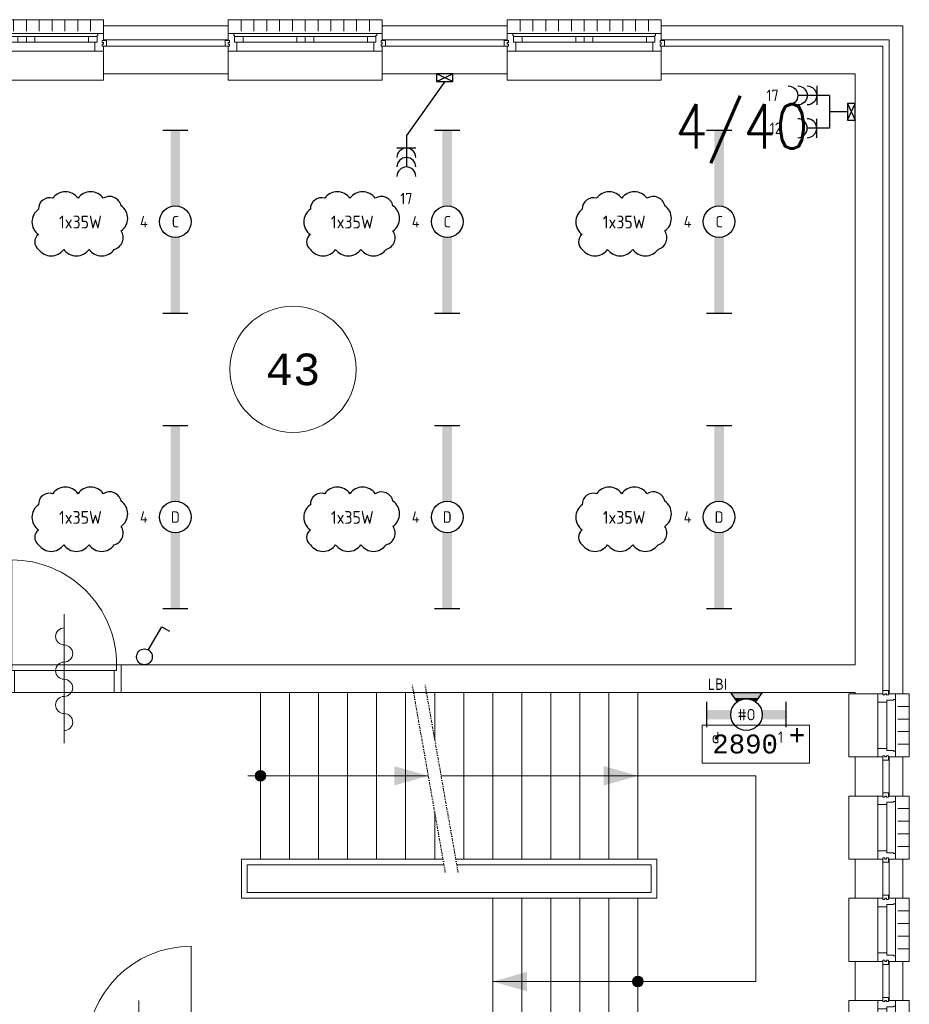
# Model space of a CAD drawing. Extents: x 1776 to 84138, y 13023 to 41651.
# Tile 21 of 21: x 75701 to 82748, y 26304 to 34104. Entities that reach past the tile are written whole.
import ezdxf
from ezdxf.enums import TextEntityAlignment as Align
from ezdxf.xclip import XClip

# ---------------------------------------------------------------- set-up
doc = ezdxf.new("R2010")
doc.units = 0
doc.header["$LTSCALE"] = 50
doc.header["$XCLIPFRAME"] = 0
doc.linetypes.add('Xref-1e26$0$DASHDOT', pattern=[1, 0.5, -0.25, 0, -0.25])
doc.layers.get('0').update_dxf_attribs({"linetype": 'CONTINUOUS'})
for name, color, linetype in [('EL6222--', 3, 'CONTINUOUS'), ('EL6311--', 3, 'CONTINUOUS'), ('Revisiewolk', 1, 'CONTINUOUS'), ('Xref', 8, 'CONTINUOUS'), ('Xref-1e26$0$AL$1A---_ALGEMEEN', 8, 'CONTINUOUS'), ('Xref-1e26$0$AM$1A---_ARCERING', 8, 'CONTINUOUS'), ('Xref-1e26$0$AT$1A---_TEKST035', 8, 'CONTINUOUS'), ('Xref-1e26$0$AT$1A---_TEKST050', 8, 'CONTINUOUS'), ('Xref-1e26$0$AT$1A---_TEKST070', 8, 'CONTINUOUS'), ('Xref-1e26$0$EL6131--_WG', 3, 'CONTINUOUS')]:
    doc.layers.add(name, color=color, linetype=linetype)
doc.styles.add('buro-018', font='Isocp.shx', dxfattribs={"height": 90})
doc.styles.add('Xref-1e26$0$MONOTXT', font='MONOTXT')
doc.styles.add('Xref-1e26$0$ROMANS', font='ROMANS')

# ---------------------------------------------------------------- blocks, each defined once
blk = doc.blocks.new('111304B')
at = {"color": 0, "linetype": 'Continuous'}
for p, q in [((0, 1), (0, 6)), ((-1.5, 3), (1.5, 3))]:
    blk.add_line(p, q, dxfattribs=at)
for centre in [(0, 7.5), (0, 6), (0, 4.5)]:
    blk.add_arc(centre, 1.5, 180, 0, dxfattribs=at)
at = {"color": 0, "linetype": 'Continuous', "style": 'buro-018'}
for tag, p in [('E_GKAST', (0, 13)), ('E_GROEP', (0, 10)), ('E_SGROEP', (4.5, 10))]:
    blk.add_attdef(tag, text='', height=1.8, dxfattribs=at).set_placement(p, align=Align.MIDDLE)
at = {"color": 0, "linetype": 'Continuous', "style": 'buro-018', "flags": 1}
for tag, p in [('E_VERMCODE', (13, 10)), ('E_MATCODE', (0, 0))]:
    blk.add_attdef(tag, text='', height=1.8, dxfattribs=at).set_placement(p, align=Align.MIDDLE)
blk = doc.blocks.new('*O83')
at = {"layer": 'Xref-1e26$0$AL$1A---_ALGEMEEN', "color": 0, "linetype": 'Continuous', "lineweight": 0}
for p, q in [((-508.33, 240), (-508.33, 150)), ((-406.66, 240), (-406.66, 150)), ((-305, 240), (-305, 150)), ((-203.33, 240), (-203.33, 150)), ((-101.66, 240), (-101.66, 150)), ((0, 240), (0, 150)), ((101.66, 240), (101.66, 150)), ((203.33, 240), (203.33, 150)), ((305, 240), (305, 150)), ((406.66, 240), (406.66, 150)), ((508.33, 240), (508.33, 150)), ((-565.5, 130), (565.5, 130)), ((-493, 106), (-67, 106)), ((67, 106), (493, 106)), ((-493, 63), (-67, 63)), ((67, 63), (493, 63)), ((-543, -9), (543, -9))]:
    blk.add_line(p, q, dxfattribs=at)
for points in [[(-610, 190), (-610, 240), (610, 240), (610, 190)], [(-610, -190), (-610, -240), (610, -240), (610, -190)]]:
    blk.add_lwpolyline(points, dxfattribs=at)
for points in [[(-610, -9), (-545.15, -9), (-543, -6.86), (-543, 63), (-560, 63), (-560, 114), (-565.5, 114), (-565.5, 127.78), (-567.72, 130), (-610, 130), (-610, 76), (-601, 76), (-601, 60), (-610, 60), (-610, 46), (-601, 46), (-601, 30), (-610, 30)], [(-560, 106), (-493, 106), (-493, 63), (-560, 63)], [(-67, 106), (0, 106), (0, 63), (-67, 63)], [(67, 106), (0, 106), (0, 63), (67, 63)], [(560, 106), (493, 106), (493, 63), (560, 63)], [(610, -9), (545.15, -9), (543, -6.86), (543, 63), (560, 63), (560, 114), (565.5, 114), (565.5, 127.78), (567.72, 130), (610, 130), (610, 76), (601, 76), (601, 60), (610, 60), (610, 46), (601, 46), (601, 30), (610, 30)], [(-635, 30), (-601, 30), (-601, 46), (-610, 46), (-610, 60), (-601, 60), (-601, 76), (-635, 76)], [(635, 30), (601, 30), (601, 46), (610, 46), (610, 60), (601, 60), (601, 76), (635, 76)]]:
    blk.add_lwpolyline(points, close=True, dxfattribs=at)
blk = doc.blocks.new('*O84')
at = {"layer": 'Xref-1e26$0$AL$1A---_ALGEMEEN', "color": 0, "linetype": 'Continuous', "lineweight": 0}
for p, q in [((-508.33, 240), (-508.33, 150)), ((-406.66, 240), (-406.66, 150)), ((-305, 240), (-305, 150)), ((-203.33, 240), (-203.33, 150)), ((-101.66, 240), (-101.66, 150)), ((0, 240), (0, 150)), ((101.66, 240), (101.66, 150)), ((203.33, 240), (203.33, 150)), ((305, 240), (305, 150)), ((406.66, 240), (406.66, 150)), ((508.33, 240), (508.33, 150)), ((-565.5, 130), (565.5, 130)), ((-493, 106), (-67, 106)), ((67, 106), (493, 106)), ((-493, 63), (-67, 63)), ((67, 63), (493, 63)), ((-543, -9), (543, -9))]:
    blk.add_line(p, q, dxfattribs=at)
for points in [[(-610, 190), (-610, 240), (610, 240), (610, 190)], [(-610, -190), (-610, -240), (610, -240), (610, -190)]]:
    blk.add_lwpolyline(points, dxfattribs=at)
for points in [[(-610, -9), (-545.15, -9), (-543, -6.86), (-543, 63), (-560, 63), (-560, 114), (-565.5, 114), (-565.5, 127.78), (-567.72, 130), (-610, 130), (-610, 76), (-601, 76), (-601, 60), (-610, 60), (-610, 46), (-601, 46), (-601, 30), (-610, 30)], [(-560, 106), (-493, 106), (-493, 63), (-560, 63)], [(-67, 106), (0, 106), (0, 63), (-67, 63)], [(67, 106), (0, 106), (0, 63), (67, 63)], [(560, 106), (493, 106), (493, 63), (560, 63)], [(610, -9), (545.15, -9), (543, -6.86), (543, 63), (560, 63), (560, 114), (565.5, 114), (565.5, 127.78), (567.72, 130), (610, 130), (610, 76), (601, 76), (601, 60), (610, 60), (610, 46), (601, 46), (601, 30), (610, 30)], [(-635, 30), (-601, 30), (-601, 46), (-610, 46), (-610, 60), (-601, 60), (-601, 76), (-635, 76)], [(635, 30), (601, 30), (601, 46), (610, 46), (610, 60), (601, 60), (601, 76), (635, 76)]]:
    blk.add_lwpolyline(points, close=True, dxfattribs=at)
blk = doc.blocks.new('*O85')
at = {"layer": 'Xref-1e26$0$AL$1A---_ALGEMEEN', "color": 0, "linetype": 'Continuous', "lineweight": 0}
for p, q in [((-508.33, 240), (-508.33, 150)), ((-406.66, 240), (-406.66, 150)), ((-305, 240), (-305, 150)), ((-203.33, 240), (-203.33, 150)), ((-101.66, 240), (-101.66, 150)), ((0, 240), (0, 150)), ((101.66, 240), (101.66, 150)), ((203.33, 240), (203.33, 150)), ((305, 240), (305, 150)), ((406.66, 240), (406.66, 150)), ((508.33, 240), (508.33, 150)), ((-565.5, 130), (565.5, 130)), ((-493, 106), (-67, 106)), ((67, 106), (493, 106)), ((-493, 63), (-67, 63)), ((67, 63), (493, 63)), ((-543, -9), (543, -9))]:
    blk.add_line(p, q, dxfattribs=at)
for points in [[(-610, 190), (-610, 240), (610, 240), (610, 190)], [(-610, -190), (-610, -240), (610, -240), (610, -190)]]:
    blk.add_lwpolyline(points, dxfattribs=at)
for points in [[(-610, -9), (-545.15, -9), (-543, -6.86), (-543, 63), (-560, 63), (-560, 114), (-565.5, 114), (-565.5, 127.78), (-567.72, 130), (-610, 130), (-610, 76), (-601, 76), (-601, 60), (-610, 60), (-610, 46), (-601, 46), (-601, 30), (-610, 30)], [(-560, 106), (-493, 106), (-493, 63), (-560, 63)], [(-67, 106), (0, 106), (0, 63), (-67, 63)], [(67, 106), (0, 106), (0, 63), (67, 63)], [(560, 106), (493, 106), (493, 63), (560, 63)], [(610, -9), (545.15, -9), (543, -6.86), (543, 63), (560, 63), (560, 114), (565.5, 114), (565.5, 127.78), (567.72, 130), (610, 130), (610, 76), (601, 76), (601, 60), (610, 60), (610, 46), (601, 46), (601, 30), (610, 30)], [(-635, 30), (-601, 30), (-601, 46), (-610, 46), (-610, 60), (-601, 60), (-601, 76), (-635, 76)], [(635, 30), (601, 30), (601, 46), (610, 46), (610, 60), (601, 60), (601, 76), (635, 76)]]:
    blk.add_lwpolyline(points, close=True, dxfattribs=at)
blk = doc.blocks.new('*O96')
at = {"layer": 'Xref-1e26$0$AL$1A---_ALGEMEEN', "color": 0, "linetype": 'Continuous', "lineweight": 0}
for p, q in [((-9, -183), (-9, 183)), ((63, -183), (63, 183)), ((130, -205.5), (130, 205.5)), ((240, 150), (150, 150)), ((240, 50), (150, 50)), ((240, -50), (150, -50)), ((240, -150), (150, -150))]:
    blk.add_line(p, q, dxfattribs=at)
for points in [[(-190, -250), (-240, -250), (-240, 250), (-190, 250)], [(190, -250), (240, -250), (240, 250), (190, 250)]]:
    blk.add_lwpolyline(points, dxfattribs=at)
for points in [[(-9, 250), (-9, 185.15), (-6.86, 183), (63, 183), (63, 200), (114, 200), (114, 205.5), (127.78, 205.5), (130, 207.72), (130, 250), (76, 250), (76, 241), (60, 241), (60, 250), (46, 250), (46, 241), (30, 241), (30, 250)], [(30, 275), (30, 241), (46, 241), (46, 250), (60, 250), (60, 241), (76, 241), (76, 275)], [(-9, -250), (-9, -185.15), (-6.86, -183), (63, -183), (63, -200), (114, -200), (114, -205.5), (127.78, -205.5), (130, -207.72), (130, -250), (76, -250), (76, -241), (60, -241), (60, -250), (46, -250), (46, -241), (30, -241), (30, -250)], [(30, -275), (30, -241), (46, -241), (46, -250), (60, -250), (60, -241), (76, -241), (76, -275)]]:
    blk.add_lwpolyline(points, close=True, dxfattribs=at)
blk = doc.blocks.new('*O97')
at = {"layer": 'Xref-1e26$0$AL$1A---_ALGEMEEN', "color": 0, "linetype": 'Continuous', "lineweight": 0}
for p, q in [((-9, -183), (-9, 183)), ((63, -183), (63, 183)), ((130, -205.5), (130, 205.5)), ((240, 150), (150, 150)), ((240, 50), (150, 50)), ((240, -50), (150, -50)), ((240, -150), (150, -150))]:
    blk.add_line(p, q, dxfattribs=at)
for points in [[(-190, -250), (-240, -250), (-240, 250), (-190, 250)], [(190, -250), (240, -250), (240, 250), (190, 250)]]:
    blk.add_lwpolyline(points, dxfattribs=at)
for points in [[(-9, 250), (-9, 185.15), (-6.86, 183), (63, 183), (63, 200), (114, 200), (114, 205.5), (127.78, 205.5), (130, 207.72), (130, 250), (76, 250), (76, 241), (60, 241), (60, 250), (46, 250), (46, 241), (30, 241), (30, 250)], [(30, 275), (30, 241), (46, 241), (46, 250), (60, 250), (60, 241), (76, 241), (76, 275)], [(-9, -250), (-9, -185.15), (-6.86, -183), (63, -183), (63, -200), (114, -200), (114, -205.5), (127.78, -205.5), (130, -207.72), (130, -250), (76, -250), (76, -241), (60, -241), (60, -250), (46, -250), (46, -241), (30, -241), (30, -250)], [(30, -275), (30, -241), (46, -241), (46, -250), (60, -250), (60, -241), (76, -241), (76, -275)]]:
    blk.add_lwpolyline(points, close=True, dxfattribs=at)
blk = doc.blocks.new('Xref-1e26$0$ED0831')
at = {"layer": 'Xref-1e26$0$AL$1A---_ALGEMEEN', "color": 0, "linetype": 'Continuous', "lineweight": 0}
for p, q in [((450, -400), (450, 620)), ((0, 0), (0, 220)), ((0, 220), (55, 220)), ((55, 220), (845, 220)), ((55, 220), (55, 45)), ((900, 220), (845, 220)), ((845, 220), (845, 45)), ((900, 0), (900, 220)), ((35, 0), (0, 0)), ((55, 45), (35, 45)), ((35, 45), (35, 0)), ((35, 0), (35, -830)), ((865, 0), (35, 0)), ((55, 45), (845, 45)), ((845, 45), (865, 45)), ((865, 45), (865, 0)), ((865, 0), (900, 0))]:
    blk.add_line(p, q, dxfattribs=at)
blk.add_arc((35, 0), 830, 270, 360, dxfattribs=at)
blk = doc.blocks.new('*O144')
at = {"layer": 'Xref-1e26$0$AL$1A---_ALGEMEEN', "color": 0, "linetype": 'Continuous', "lineweight": 0}
for p, q in [((-9, -183), (-9, 183)), ((63, -183), (63, 183)), ((130, -205.5), (130, 205.5)), ((240, 150), (150, 150)), ((240, 50), (150, 50)), ((240, -50), (150, -50)), ((240, -150), (150, -150))]:
    blk.add_line(p, q, dxfattribs=at)
for points in [[(-190, -250), (-240, -250), (-240, 250), (-190, 250)], [(190, -250), (240, -250), (240, 250), (190, 250)]]:
    blk.add_lwpolyline(points, dxfattribs=at)
for points in [[(-9, 250), (-9, 185.15), (-6.86, 183), (63, 183), (63, 200), (114, 200), (114, 205.5), (127.78, 205.5), (130, 207.72), (130, 250), (76, 250), (76, 241), (60, 241), (60, 250), (46, 250), (46, 241), (30, 241), (30, 250)], [(30, 275), (30, 241), (46, 241), (46, 250), (60, 250), (60, 241), (76, 241), (76, 275)], [(-9, -250), (-9, -185.15), (-6.86, -183), (63, -183), (63, -200), (114, -200), (114, -205.5), (127.78, -205.5), (130, -207.72), (130, -250), (76, -250), (76, -241), (60, -241), (60, -250), (46, -250), (46, -241), (30, -241), (30, -250)], [(30, -275), (30, -241), (46, -241), (46, -250), (60, -250), (60, -241), (76, -241), (76, -275)]]:
    blk.add_lwpolyline(points, close=True, dxfattribs=at)
blk = doc.blocks.new('*O145')
at = {"layer": 'Xref-1e26$0$AL$1A---_ALGEMEEN', "color": 0, "linetype": 'Continuous', "lineweight": 0}
for p, q in [((-9, -183), (-9, 183)), ((63, -183), (63, 183)), ((130, -205.5), (130, 205.5)), ((240, 150), (150, 150)), ((240, 50), (150, 50)), ((240, -50), (150, -50)), ((240, -150), (150, -150))]:
    blk.add_line(p, q, dxfattribs=at)
for points in [[(-190, -250), (-240, -250), (-240, 250), (-190, 250)], [(190, -250), (240, -250), (240, 250), (190, 250)]]:
    blk.add_lwpolyline(points, dxfattribs=at)
for points in [[(-9, 250), (-9, 185.15), (-6.86, 183), (63, 183), (63, 200), (114, 200), (114, 205.5), (127.78, 205.5), (130, 207.72), (130, 250), (76, 250), (76, 241), (60, 241), (60, 250), (46, 250), (46, 241), (30, 241), (30, 250)], [(30, 275), (30, 241), (46, 241), (46, 250), (60, 250), (60, 241), (76, 241), (76, 275)], [(-9, -250), (-9, -185.15), (-6.86, -183), (63, -183), (63, -200), (114, -200), (114, -205.5), (127.78, -205.5), (130, -207.72), (130, -250), (76, -250), (76, -241), (60, -241), (60, -250), (46, -250), (46, -241), (30, -241), (30, -250)], [(30, -275), (30, -241), (46, -241), (46, -250), (60, -250), (60, -241), (76, -241), (76, -275)]]:
    blk.add_lwpolyline(points, close=True, dxfattribs=at)
blk = doc.blocks.new('*O146')
at = {"layer": 'Xref-1e26$0$AM$1A---_ARCERING', "linetype": 'Continuous', "lineweight": 0}
for points in [[(-1845.1, 785, 1), (-1929.9, 785, 1)], [(1144.9, -845, 1), (1060.1, -845, 1)]]:
    blk.add_hatch(color=256, dxfattribs=at).paths.add_polyline_path(points)
at = {"layer": 'Xref-1e26$0$AL$1A---_ALGEMEEN', "color": 0, "linetype": 'Xref-1e26$0$DASHDOT', "lineweight": 0}
for p, q in [((-423.37, 20), (-685.24, 1505)), ((-321.83, 20), (-583.69, 1505))]:
    blk.add_line(p, q, dxfattribs=at)
at = {"layer": 'Xref-1e26$0$AL$1A---_ALGEMEEN', "color": 0, "linetype": 'Continuous', "lineweight": 0}
for p, q in [((-1887.5, 125), (-1887.5, 1445)), ((-1657.5, 125), (-1657.5, 1445)), ((-1427.5, 125), (-1427.5, 1445)), ((-1197.5, 125), (-1197.5, 1445)), ((-967.5, 125), (-967.5, 1445)), ((-737.5, 125), (-737.5, 1445)), ((-507.5, 1072.91), (-507.5, 1445)), ((-277.5, 125), (-277.5, 1445)), ((-47.5, 125), (-47.5, 1445)), ((182.5, 125), (182.5, 1445)), ((412.5, 125), (412.5, 1445)), ((642.5, 125), (642.5, 1445)), ((872.5, 125), (872.5, 1445)), ((1102.5, 125), (1102.5, 1445)), ((-1987.5, 785), (-558.27, 785)), ((-456.73, 785), (2037.5, 785)), ((2037.5, 785), (2037.5, -845)), ((-507.5, 125), (-507.5, 497.09)), ((-47.5, -185), (-47.5, -1505)), ((182.5, -185), (182.5, -1505)), ((412.5, -185), (412.5, -1505)), ((642.5, -185), (642.5, -1505)), ((872.5, -185), (872.5, -1505)), ((1102.5, -185), (1102.5, -1505)), ((-47.5, -845), (2037.5, -845))]:
    blk.add_line(p, q, dxfattribs=at)
for points in [[(-441.89, 125), (-2037.5, 125), (-2037.5, -185), (1252.5, -185), (1252.5, 125), (-340.35, 125)], [(-433.95, 80), (-1992.5, 80), (-1992.5, -140), (1207.5, -140), (1207.5, 80), (-332.41, 80)]]:
    blk.add_lwpolyline(points, dxfattribs=at)
for centre in [(-1887.5, 785), (1102.5, -845)]:
    blk.add_circle(centre, 42.4, dxfattribs=at)
for points in [[(-828.27, 861.95), (-558.27, 785), (-828.27, 708.05)], [(832.5, 861.95), (1102.5, 785), (832.5, 708.05)], [(222.5, -921.95), (-47.5, -845), (222.5, -768.05)]]:
    blk.add_solid(points, dxfattribs=at)
blk = doc.blocks.new('*O167')
at = {"layer": 'Xref-1e26$0$AL$1A---_ALGEMEEN', "color": 0, "linetype": 'Continuous', "lineweight": 0}
blk.add_lwpolyline([(0, -407, 1), (0, -271.4, -1), (0, -135.7, 1), (0, 0, -1), (0, 135.7, 1), (0, 271.4, -1), (0, 407)], format="xyb", dxfattribs=at)
blk = doc.blocks.new('Xref-1e26$0$BRW00')
at = {"layer": 'Xref-1e26$0$AL$1A---_ALGEMEEN', "color": 0, "linetype": 'Continuous', "lineweight": 0}
blk.add_blockref('*O167', (0, 0), dxfattribs=at)
blk = doc.blocks.new('*O182')
at = {"layer": 'Xref-1e26$0$AL$1A---_ALGEMEEN', "color": 0, "linetype": 'Continuous', "lineweight": 0}
blk.add_line((-0.01, 450), (-0.01, -450), dxfattribs=at)
blk.add_blockref('Xref-1e26$0$BRW00', (-0.01, -5), dxfattribs=at)
blk = doc.blocks.new('Xref-1e26$0$E00112')
at = {"color": 0, "linetype": 'Continuous'}
for p, q in [((0, 1), (-1, 1)), ((-1, 1), (-1, 0)), ((-1, 0), (0, 1)), ((-1, 1), (0, 0)), ((0, 0), (0, 1)), ((-1, 0), (0, 0))]:
    blk.add_line(p, q, dxfattribs=at)
blk = doc.blocks.new('Xref-1e26')
at = {"layer": 'Xref-1e26$0$AL$1A---_ALGEMEEN', "linetype": 'Continuous', "lineweight": 0}
for points in [[(152402.42, 63111.73), (153392.42, 63111.73), (153392.42, 63221.73), (152402.42, 63221.73)], [(154612.42, 63111.73), (155602.42, 63111.73), (155602.42, 63221.73), (154612.42, 63221.73)], [(156822.42, 63221.73), (158737.42, 63221.73), (158737.42, 57931.73), (158627.42, 57931.73), (158627.42, 63111.73), (156822.42, 63111.73)], [(153392.42, 62841.73), (152402.42, 62841.73), (152402.42, 63061.73), (153392.42, 63061.73)], [(156822.42, 63061.73), (158577.42, 63061.73), (158577.42, 57931.73), (158357.42, 57931.73), (158357.42, 57941.73), (152542.42, 57941.73), (152542.42, 58161.73), (158357.42, 58161.73), (158357.42, 62841.73), (156822.42, 62841.73)], [(154612.42, 62841.73), (155602.42, 62841.73), (155602.42, 63061.73), (154612.42, 63061.73)], [(157147.42, 57381.73), (157997.42, 57381.73), (157997.42, 57681.73), (157147.42, 57681.73)], [(158577.42, 57121.73), (158357.42, 57121.73), (158357.42, 57431.73), (158577.42, 57431.73)], [(158627.42, 57121.73), (158737.42, 57121.73), (158737.42, 57431.73), (158627.42, 57431.73)], [(158577.42, 56311.73), (158357.42, 56311.73), (158357.42, 56621.73), (158577.42, 56621.73)], [(158627.42, 56311.73), (158737.42, 56311.73), (158737.42, 56621.73), (158627.42, 56621.73)], [(158577.42, 55501.73), (158357.42, 55501.73), (158357.42, 55811.73), (158577.42, 55811.73)], [(158627.42, 55501.73), (158737.42, 55501.73), (158737.42, 55811.73), (158627.42, 55811.73)]]:
    blk.add_lwpolyline(points, close=True, dxfattribs=at)
blk.add_circle((153904.92469, 60501.72831), 500, dxfattribs=at)
for name, p in [('*O83', (151792.42, 63031.73)), ('*O84', (154002.42, 63031.73)), ('*O85', (156212.42, 63031.73)), ('*O182', (152092.43, 58051.73)), ('*O146', (155534.92, 56496.73)), ('*O97', (158547.42, 57681.73)), ('*O96', (158547.42, 56871.73)), ('*O145', (158547.42, 56061.73)), ('*O144', (158547.42, 55251.73))]:
    blk.add_blockref(name, p, dxfattribs=at)
at = {"layer": 'Xref-1e26$0$AL$1A---_ALGEMEEN', "linetype": 'Continuous', "lineweight": 0, "yscale": -1}
blk.add_blockref('Xref-1e26$0$ED0831', (151642.42, 58161.73), dxfattribs=at)
at = {"layer": 'Xref-1e26$0$AL$1A---_ALGEMEEN', "linetype": 'Continuous', "lineweight": 0, "rotation": 180}
blk.add_blockref('Xref-1e26$0$ED0831', (153133.93726, 55101.73), dxfattribs=at)
at = {"layer": 'Xref-1e26$0$EL6131--_WG', "linetype": 'Continuous', "lineweight": 0, "xscale": 60, "yscale": 130, "zscale": 60, "rotation": 90}
blk.add_blockref('Xref-1e26$0$E00112', (155172.42, 62841.73), dxfattribs=at)
at = {"layer": 'Xref-1e26$0$EL6131--_WG', "linetype": 'Continuous', "lineweight": 0, "xscale": 60, "yscale": 130, "zscale": 60}
blk.add_blockref('Xref-1e26$0$E00112', (158357.42, 62476.73), dxfattribs=at)
at = {"layer": 'Xref-1e26$0$AT$1A---_TEKST035', "linetype": 'Continuous', "lineweight": 0, "style": 'Xref-1e26$0$MONOTXT'}
for s, p in [('+', (157832.64, 57603)), ('2890', (157227.05, 57534.28))]:
    blk.add_text(s, height=150, dxfattribs=at).set_placement(p, align=Align.MIDDLE_LEFT)
at = {"layer": 'Xref-1e26$0$AT$1A---_TEKST050', "linetype": 'Continuous', "lineweight": 0, "style": 'Xref-1e26$0$MONOTXT'}
blk.add_text('43', height=250.00002, dxfattribs=at).set_placement((153904.91, 60501.71), align=Align.MIDDLE)
at = {"layer": 'Xref-1e26$0$AT$1A---_TEKST070', "linetype": 'Continuous', "lineweight": 0, "style": 'Xref-1e26$0$ROMANS', "width": 0.857143}
blk.add_text('4/40 ', height=349.99998, dxfattribs=at).set_placement((156932.53, 62251.37))
blk = doc.blocks.new('1115B61449')
at = {"color": 0}
for p, q in [((-14.49, 2), (-14.49, -2)), ((14.49, 2), (14.49, -2))]:
    blk.add_line(p, q, dxfattribs=at)
at = {"color": 0, "linetype": 'Continuous'}
blk.add_circle((0, 0), 2.5, dxfattribs=at)
at = {"color": 0}
for points in [[(-2.5, 0.75), (-14.49, 0.75), (-2.5, -0.75), (-14.49, -0.75)], [(2.5, 0.75), (14.49, 0.75), (2.5, -0.75), (14.49, -0.75)]]:
    blk.add_solid(points, dxfattribs=at)
at = {"color": 0, "linetype": 'Continuous', "style": 'buro-018'}
for tag, p in [('E_GKAST', (0, 8)), ('E_GROEP', (0, 5)), ('E_SGROEP', (4.5, 5)), ('E_ARMCODE', (0, 0)), ('E_SLET', (4.5, -3))]:
    blk.add_attdef(tag, text='', height=1.8, dxfattribs=at).set_placement(p, align=Align.MIDDLE)
blk = doc.blocks.new('1114A1')
at = {"color": 0, "linetype": 'Continuous'}
for p, q in [((0.62, 3.33), (2.74, 7)), ((2.74, 7), (3.95, 6.3))]:
    blk.add_line(p, q, dxfattribs=at)
blk.add_circle((0, 2.25), 1.25, dxfattribs=at)
at = {"color": 0, "linetype": 'Continuous', "style": 'buro-018'}
for tag, p in [('E_SLET1', (3.36, 9)), ('E_GROEP', (0, 0)), ('E_GKAST', (0, 0))]:
    blk.add_attdef(tag, text='', height=1.8, dxfattribs=at).set_placement(p, align=Align.MIDDLE)
at = {"color": 0, "linetype": 'Continuous', "style": 'buro-018', "flags": 1}
for tag in ['E_MATCODE', 'E_SGROEP']:
    blk.add_attdef(tag, text='', height=1.8, dxfattribs=at).set_placement((0, 0), align=Align.MIDDLE)
blk = doc.blocks.new('111304A')
at = {"color": 0, "linetype": 'Continuous'}
for p, q in [((0, 1), (0, 4.5)), ((-1.5, 3), (1.5, 3))]:
    blk.add_line(p, q, dxfattribs=at)
for centre in [(0, 6), (0, 4.5)]:
    blk.add_arc(centre, 1.5, 180, 0, dxfattribs=at)
at = {"color": 0, "linetype": 'Continuous', "style": 'buro-018'}
for tag, p in [('E_GKAST', (0, 11.5)), ('E_GROEP', (0, 8.5)), ('E_SGROEP', (4.5, 8.5))]:
    blk.add_attdef(tag, text='', height=1.8, dxfattribs=at).set_placement(p, align=Align.MIDDLE)
at = {"color": 0, "linetype": 'Continuous', "style": 'buro-018', "flags": 1}
for tag, p in [('E_VERMCODE', (13, 8.5)), ('E_MATCODE', (0, 0))]:
    blk.add_attdef(tag, text='', height=1.8, dxfattribs=at).set_placement(p, align=Align.MIDDLE)
blk = doc.blocks.new('E00135')
at = {"color": 0}
for p, q in [((-2.5, -3.5), (-1.45, -2.03)), ((-1.79, -2.5), (1.79, -2.5)), ((1.45, -2.03), (2.5, -3.5)), ((2.5, -3.5), (-2.5, -3.5))]:
    blk.add_line(p, q, dxfattribs=at)
for points in [[(-1.79, -2.5), (1.79, -2.5), (-2.5, -3.5), (2.5, -3.5)], [(-1.45, -2.03), (-0.5, -2.5), (-1.79, -2.5)], [(1.45, -2.03), (0.5, -2.5), (1.79, -2.5)]]:
    blk.add_solid(points, dxfattribs=at)
blk = doc.blocks.new('1115B6630-WA4')
at = {"color": 0}
for p, q in [((-6.3, 2), (-6.3, -2)), ((6.3, 2), (6.3, -2))]:
    blk.add_line(p, q, dxfattribs=at)
at = {"color": 0, "linetype": 'Continuous'}
blk.add_circle((0, 0), 2.5, dxfattribs=at)
at = {"color": 0}
for points in [[(-2.5, 0.75), (-6.3, 0.75), (-2.5, -0.75), (-6.3, -0.75)], [(2.5, 0.75), (6.3, 0.75), (2.5, -0.75), (6.3, -0.75)]]:
    blk.add_solid(points, dxfattribs=at)
at = {"color": 0, "zscale": 50}
blk.add_blockref('E00135', (0, 0), dxfattribs=at)
at = {"color": 0, "linetype": 'Continuous', "style": 'buro-018'}
for tag, p in [('E_GKAST', (0, 8)), ('E_GROEP', (0, 5)), ('E_SGROEP', (4.5, 5)), ('E_ARMCODE', (0, 0)), ('E_SLET', (4.5, -3))]:
    blk.add_attdef(tag, text='', height=1.8, dxfattribs=at).set_placement(p, align=Align.MIDDLE)

msp = doc.modelspace()

# ---------------------------------------------------------------- linework, layer by layer
at = {"layer": 'EL6222--', "color": 1}
for p, q in [((79068.4, 33613.8), (78764.1, 33186.9)), ((82114.9, 33504), (82114.9, 33243.8)), ((82258.4, 33373.8), (82114.9, 33373.8))]:
    msp.add_line(p, q, dxfattribs=at)
at = {"layer": 'Revisiewolk'}
for points in [[(75850.2, 32284.2, 0.520567), (76050.2, 32284.2, 0.520567), (76250.2, 32284.2, 0.520567), (76450.2, 32284.2, 0.520567), (76504.4, 32430, 0.520567), (76504.4, 32630, 0.520567), (76363.2, 32688.8, 0.520567), (76163.2, 32688.8, 0.520567), (75963.2, 32688.8, 0.520567), (75850.2, 32601.8, 0.520567), (75850.2, 32401.8, 0.520567)], [(78003.9, 32284.2, 0.520567), (78203.9, 32284.2, 0.520567), (78403.9, 32284.2, 0.520567), (78603.9, 32284.2, 0.520567), (78658.1, 32430, 0.520567), (78658.1, 32630, 0.520567), (78517, 32688.8, 0.520567), (78317, 32688.8, 0.520567), (78117, 32688.8, 0.520567), (78003.9, 32601.8, 0.520567), (78003.9, 32401.8, 0.520567)], [(80157.7, 32284.2, 0.520567), (80357.7, 32284.2, 0.520567), (80557.7, 32284.2, 0.520567), (80757.7, 32284.2, 0.520567), (80811.9, 32430, 0.520567), (80811.9, 32630, 0.520567), (80670.7, 32688.8, 0.520567), (80470.7, 32688.8, 0.520567), (80270.7, 32688.8, 0.520567), (80157.7, 32601.8, 0.520567), (80157.7, 32401.8, 0.520567)], [(75850.2, 29944.2, 0.520567), (76050.2, 29944.2, 0.520567), (76250.2, 29944.2, 0.520567), (76450.2, 29944.2, 0.520567), (76504.4, 30090, 0.520567), (76504.4, 30290, 0.520567), (76363.2, 30348.8, 0.520567), (76163.2, 30348.8, 0.520567), (75963.2, 30348.8, 0.520567), (75850.2, 30261.8, 0.520567), (75850.2, 30061.8, 0.520567)], [(78003.9, 29944.2, 0.520567), (78203.9, 29944.2, 0.520567), (78403.9, 29944.2, 0.520567), (78603.9, 29944.2, 0.520567), (78658.1, 30090, 0.520567), (78658.1, 30290, 0.520567), (78517, 30348.8, 0.520567), (78317, 30348.8, 0.520567), (78117, 30348.8, 0.520567), (78003.9, 30261.8, 0.520567), (78003.9, 30061.8, 0.520567)], [(80157.7, 29944.2, 0.520567), (80357.7, 29944.2, 0.520567), (80557.7, 29944.2, 0.520567), (80757.7, 29944.2, 0.520567), (80811.9, 30090, 0.520567), (80811.9, 30290, 0.520567), (80670.7, 30348.8, 0.520567), (80470.7, 30348.8, 0.520567), (80270.7, 30348.8, 0.520567), (80157.7, 30261.8, 0.520567), (80157.7, 30061.8, 0.520567)]]:
    msp.add_lwpolyline(points, format="xyb", close=True, dxfattribs=at)

# ---------------------------------------------------------------- block references
at = {"layer": 'EL6222--'}
ref = msp.add_blockref('111304B', (82164.9, 33504), dxfattribs=dict(at, xscale=-50, yscale=50, zscale=50, rotation=90))
ref.add_attrib('E_GROEP', '17', dxfattribs={"layer": '0', "color": 1, "linetype": 'Continuous', "height": 90, "style": 'buro-018'}).set_placement((81664.9, 33504), align=Align.MIDDLE)
ref = msp.add_blockref('111304A', (82164.9, 33243.8), dxfattribs=dict(at, xscale=50, yscale=50, zscale=50, rotation=90))
ref.add_attrib('E_GROEP', '12', dxfattribs={"layer": '0', "color": 1, "linetype": 'Continuous', "height": 90, "style": 'buro-018'}).set_placement((81689.9, 33243.8), align=Align.MIDDLE)
ref = msp.add_blockref('111304B', (78764.1, 33236.9), dxfattribs=dict(at, xscale=50, yscale=50, zscale=50, rotation=180))
ref.add_attrib('E_GROEP', '17', dxfattribs={"layer": '0', "color": 1, "linetype": 'Continuous', "height": 90, "style": 'buro-018'}).set_placement((78764.1, 32686.9), align=Align.MIDDLE)
at = {"layer": 'EL6311--'}
ref = msp.add_blockref('1115B61449', (76934.1, 32503.8), dxfattribs=dict(at, xscale=50, yscale=50, zscale=50, rotation=90))
ref.add_attrib('E_ARMCODE', 'C', dxfattribs={"layer": '0', "color": 1, "linetype": 'Continuous', "height": 90, "style": 'buro-018'}).set_placement((76934.1, 32503.8), align=Align.MIDDLE)
ref.add_attrib('E_GROEP', '4', dxfattribs={"layer": '0', "color": 1, "linetype": 'Continuous', "height": 90, "style": 'buro-018'}).set_placement((76684.1, 32503.8), align=Align.MIDDLE)
ref = msp.add_blockref('1115B61449', (79087.8, 32503.8), dxfattribs=dict(at, xscale=50, yscale=50, zscale=50, rotation=90))
ref.add_attrib('E_ARMCODE', 'C', dxfattribs={"layer": '0', "color": 1, "linetype": 'Continuous', "height": 90, "style": 'buro-018'}).set_placement((79087.8, 32503.8), align=Align.MIDDLE)
ref.add_attrib('E_GROEP', '4', dxfattribs={"layer": '0', "color": 1, "linetype": 'Continuous', "height": 90, "style": 'buro-018'}).set_placement((78837.8, 32503.8), align=Align.MIDDLE)
ref = msp.add_blockref('1115B61449', (81241.6, 32503.8), dxfattribs=dict(at, xscale=50, yscale=50, zscale=50, rotation=90))
ref.add_attrib('E_ARMCODE', 'C', dxfattribs={"layer": '0', "color": 1, "linetype": 'Continuous', "height": 90, "style": 'buro-018'}).set_placement((81241.6, 32503.8), align=Align.MIDDLE)
ref.add_attrib('E_GROEP', '4', dxfattribs={"layer": '0', "color": 1, "linetype": 'Continuous', "height": 90, "style": 'buro-018'}).set_placement((80991.6, 32503.8), align=Align.MIDDLE)
ref = msp.add_blockref('1115B61449', (76934.1, 30163.8), dxfattribs=dict(at, xscale=50, yscale=50, zscale=50, rotation=90))
ref.add_attrib('E_ARMCODE', 'D', dxfattribs={"layer": '0', "color": 1, "linetype": 'Continuous', "height": 90, "style": 'buro-018'}).set_placement((76934.1, 30163.8), align=Align.MIDDLE)
ref.add_attrib('E_GROEP', '4', dxfattribs={"layer": '0', "color": 1, "linetype": 'Continuous', "height": 90, "style": 'buro-018'}).set_placement((76684.1, 30163.8), align=Align.MIDDLE)
ref = msp.add_blockref('1115B61449', (79087.8, 30163.8), dxfattribs=dict(at, xscale=50, yscale=50, zscale=50, rotation=90))
ref.add_attrib('E_ARMCODE', 'D', dxfattribs={"layer": '0', "color": 1, "linetype": 'Continuous', "height": 90, "style": 'buro-018'}).set_placement((79087.8, 30163.8), align=Align.MIDDLE)
ref.add_attrib('E_GROEP', '4', dxfattribs={"layer": '0', "color": 1, "linetype": 'Continuous', "height": 90, "style": 'buro-018'}).set_placement((78837.8, 30163.8), align=Align.MIDDLE)
ref = msp.add_blockref('1115B61449', (81241.6, 30163.8), dxfattribs=dict(at, xscale=50, yscale=50, zscale=50, rotation=90))
ref.add_attrib('E_ARMCODE', 'D', dxfattribs={"layer": '0', "color": 1, "linetype": 'Continuous', "height": 90, "style": 'buro-018'}).set_placement((81241.6, 30163.8), align=Align.MIDDLE)
ref.add_attrib('E_GROEP', '4', dxfattribs={"layer": '0', "color": 1, "linetype": 'Continuous', "height": 90, "style": 'buro-018'}).set_placement((80991.6, 30163.8), align=Align.MIDDLE)
at = {"layer": 'EL6311--', "xscale": 50, "yscale": 50, "zscale": 50}
msp.add_blockref('1114A1', (76688.8, 28943.8), dxfattribs=at)
at = {"layer": 'EL6311--'}
ref = msp.add_blockref('1115B6630-WA4', (81458.4, 28598.8), dxfattribs=dict(at, xscale=50, yscale=50, zscale=50, rotation=180))
ref.add_attrib('E_ARMCODE', '#O', dxfattribs={"layer": '0', "color": 1, "linetype": 'Continuous', "height": 90, "style": 'buro-018'}).set_placement((81458.4, 28598.8), align=Align.MIDDLE)
ref.add_attrib('E_SLET', 'd', dxfattribs={"layer": '0', "color": 1, "linetype": 'Continuous', "height": 90, "style": 'buro-018'}).set_placement((81213.9, 28417.6), align=Align.MIDDLE)
ref.add_attrib('E_GROEP', '1', dxfattribs={"layer": '0', "color": 1, "linetype": 'Continuous', "height": 90, "style": 'buro-018'}).set_placement((81728.4, 28420), align=Align.MIDDLE)
ref.add_attrib('E_GKAST', 'LBI', dxfattribs={"layer": '0', "color": 1, "linetype": 'Continuous', "height": 90, "style": 'buro-018'}).set_placement((81228.4, 28840), align=Align.MIDDLE)
at = {"layer": 'Xref', "color": 8}
ref = msp.add_blockref('Xref-1e26', (-76039, -29167.9), dxfattribs=at)
XClip(ref).set_block_clipping_path([(78159.3219657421, 42190.8042191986), (160177.2440203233, 70818.631955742)])

# ---------------------------------------------------------------- texts
at = {"layer": 'EL6222--', "color": 1, "style": 'buro-018'}
for p in [(76012.4, 32450.4), (78166.1, 32450.4), (80319.9, 32450.4), (76012.4, 30110.4), (78166.1, 30110.4), (80319.9, 30110.4)]:
    msp.add_text('1x35W', height=101.25, dxfattribs=at).set_placement(p)

doc.saveas('drawing.dxf')
